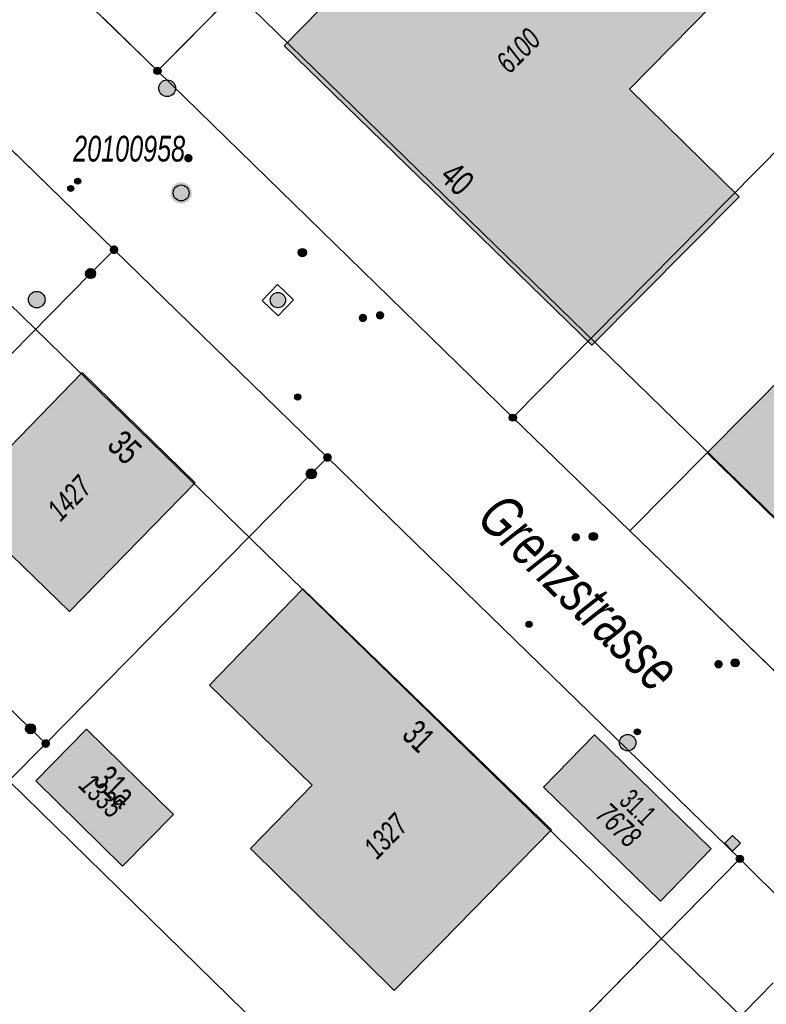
# Model space of a CAD drawing. Header units: metres. Extents: x 2695751 to 2696029, y 1260877 to 1261206.
# Tile 5 of 69: x 2695780 to 2695814, y 1260949 to 1260994. Entities that reach past the tile are written whole.
import ezdxf

# ---------------------------------------------------------------- set-up
doc = ezdxf.new("R2010")
doc.units = ezdxf.units.M
doc.linetypes.add('AUSGEZOGEN', pattern=[0])
for name, color, linetype in [('AV_Gebäudeflächen (BB)', 7, 'AUSGEZOGEN'), ('AV_Haus-Nr.', 7, 'AUSGEZOGEN'), ('AV_Lagefixpunkt-Nr.', 7, 'AUSGEZOGEN'), ('AV_Linien (BB)', 7, 'AUSGEZOGEN'), ('AV_Strassennamen', 7, 'AUSGEZOGEN'), ('AV_Versicherung-Nr.', 7, 'AUSGEZOGEN'), ('Liegenschaftsgrenzen', 7, 'AUSGEZOGEN'), ('PFAV', 255, 'AUSGEZOGEN'), ('PFAW', 255, 'AUSGEZOGEN'), ('PFEW', 255, 'AUSGEZOGEN'), ('PFGA', 255, 'AUSGEZOGEN'), ('PFWA', 255, 'AUSGEZOGEN'), ('RAEW', 8, 'AUSGEZOGEN'), ('RP_Abstandslinie', 7, 'AUSGEZOGEN')]:
    doc.layers.add(name, color=color, linetype=linetype)
doc.styles.add('ARIAL', font='arial.ttf')

msp = doc.modelspace()

# ---------------------------------------------------------------- hatches: boundary and pattern name
at = {"layer": 'AV_Gebäudeflächen (BB)', "true_color": 0xd2d2d2, "transparency": 33554687}
for points in [[(2695812.419, 1260985.995), (2695807.461, 1260990.852), (2695813.089, 1260996.597), (2695804.154, 1261005.351), (2695791.867, 1260992.81), (2695805.758, 1260979.291)], [(2695817.375, 1260980.892), (2695810.961, 1260974.418), (2695817.276, 1260968.258), (2695823.686, 1260974.771)], [(2695782.165, 1260967.245), (2695787.843, 1260973.061), (2695782.74, 1260978.044), (2695777.073, 1260972.222), (2695774.48, 1260969.583), (2695776.966, 1260967.178), (2695779.536, 1260969.811)], [(2695796.835, 1260950.125), (2695803.931, 1260957.384), (2695792.712, 1260968.27), (2695788.485, 1260963.914), (2695793.132, 1260959.405), (2695790.342, 1260956.53)], [(2695780.642, 1260959.594), (2695784.564, 1260955.733), (2695786.865, 1260958.071), (2695782.938, 1260961.937)], [(2695808.855, 1260954.163), (2695811.156, 1260956.529), (2695805.884, 1260961.673), (2695803.583, 1260959.307)]]:
    msp.add_hatch(color=254, dxfattribs=at).paths.add_polyline_path(points)
at = {"layer": 'PFAV', "transparency": 33554687}
for points in [[(2695786.302, 1260991.68), (2695786.299, 1260991.713), (2695786.289, 1260991.744), (2695786.273, 1260991.773), (2695786.252, 1260991.798), (2695786.226, 1260991.818), (2695786.196, 1260991.832), (2695786.165, 1260991.841), (2695786.132, 1260991.842), (2695786.099, 1260991.837), (2695786.068, 1260991.826), (2695786.041, 1260991.809), (2695786.017, 1260991.786), (2695785.998, 1260991.759), (2695785.985, 1260991.729), (2695785.978, 1260991.696), (2695785.978, 1260991.664), (2695785.985, 1260991.631), (2695785.998, 1260991.601), (2695786.017, 1260991.574), (2695786.041, 1260991.551), (2695786.068, 1260991.534), (2695786.099, 1260991.523), (2695786.132, 1260991.518), (2695786.165, 1260991.519), (2695786.196, 1260991.528), (2695786.226, 1260991.542), (2695786.252, 1260991.562), (2695786.273, 1260991.587), (2695786.289, 1260991.616), (2695786.299, 1260991.647)], [(2695787.695, 1260986.166), (2695787.686, 1260986.263), (2695787.656, 1260986.356), (2695787.609, 1260986.442), (2695787.545, 1260986.516), (2695787.468, 1260986.575), (2695787.381, 1260986.618), (2695787.286, 1260986.643), (2695787.189, 1260986.648), (2695787.092, 1260986.633), (2695787.001, 1260986.599), (2695786.918, 1260986.547), (2695786.847, 1260986.48), (2695786.791, 1260986.4), (2695786.753, 1260986.31), (2695786.733, 1260986.215), (2695786.733, 1260986.117), (2695786.753, 1260986.022), (2695786.791, 1260985.932), (2695786.847, 1260985.852), (2695786.918, 1260985.785), (2695787.001, 1260985.733), (2695787.092, 1260985.699), (2695787.189, 1260985.684), (2695787.286, 1260985.689), (2695787.381, 1260985.714), (2695787.468, 1260985.757), (2695787.545, 1260985.816), (2695787.609, 1260985.89), (2695787.656, 1260985.976), (2695787.686, 1260986.069)], [(2695784.376, 1260983.599), (2695784.372, 1260983.638), (2695784.36, 1260983.676), (2695784.341, 1260983.71), (2695784.315, 1260983.74), (2695784.284, 1260983.764), (2695784.249, 1260983.782), (2695784.211, 1260983.792), (2695784.171, 1260983.794), (2695784.132, 1260983.788), (2695784.095, 1260983.774), (2695784.062, 1260983.753), (2695784.033, 1260983.726), (2695784.011, 1260983.694), (2695783.995, 1260983.657), (2695783.987, 1260983.619), (2695783.987, 1260983.579), (2695783.995, 1260983.541), (2695784.011, 1260983.504), (2695784.033, 1260983.472), (2695784.062, 1260983.445), (2695784.095, 1260983.424), (2695784.132, 1260983.41), (2695784.171, 1260983.404), (2695784.211, 1260983.406), (2695784.249, 1260983.416), (2695784.284, 1260983.434), (2695784.315, 1260983.458), (2695784.341, 1260983.488), (2695784.36, 1260983.522), (2695784.372, 1260983.56)], [(2695783.347, 1260982.52), (2695783.343, 1260982.566), (2695783.329, 1260982.61), (2695783.307, 1260982.65), (2695783.277, 1260982.685), (2695783.24, 1260982.713), (2695783.199, 1260982.733), (2695783.154, 1260982.745), (2695783.108, 1260982.747), (2695783.063, 1260982.74), (2695783.02, 1260982.724), (2695782.981, 1260982.7), (2695782.947, 1260982.668), (2695782.921, 1260982.63), (2695782.903, 1260982.588), (2695782.894, 1260982.543), (2695782.894, 1260982.497), (2695782.903, 1260982.452), (2695782.921, 1260982.41), (2695782.947, 1260982.372), (2695782.981, 1260982.34), (2695783.02, 1260982.316), (2695783.063, 1260982.3), (2695783.108, 1260982.293), (2695783.154, 1260982.295), (2695783.199, 1260982.307), (2695783.24, 1260982.327), (2695783.277, 1260982.355), (2695783.307, 1260982.39), (2695783.329, 1260982.43), (2695783.343, 1260982.474)], [(2695802.352, 1260976.01), (2695802.349, 1260976.043), (2695802.339, 1260976.074), (2695802.323, 1260976.103), (2695802.302, 1260976.128), (2695802.276, 1260976.148), (2695802.246, 1260976.162), (2695802.215, 1260976.171), (2695802.182, 1260976.172), (2695802.149, 1260976.167), (2695802.118, 1260976.156), (2695802.091, 1260976.139), (2695802.067, 1260976.116), (2695802.048, 1260976.089), (2695802.035, 1260976.059), (2695802.028, 1260976.026), (2695802.028, 1260975.994), (2695802.035, 1260975.961), (2695802.048, 1260975.931), (2695802.067, 1260975.904), (2695802.091, 1260975.881), (2695802.118, 1260975.864), (2695802.149, 1260975.853), (2695802.182, 1260975.848), (2695802.215, 1260975.849), (2695802.246, 1260975.858), (2695802.276, 1260975.872), (2695802.302, 1260975.892), (2695802.323, 1260975.917), (2695802.339, 1260975.946), (2695802.349, 1260975.977)], [(2695794.014, 1260974.21), (2695794.01, 1260974.249), (2695793.998, 1260974.287), (2695793.979, 1260974.321), (2695793.953, 1260974.351), (2695793.922, 1260974.375), (2695793.887, 1260974.393), (2695793.849, 1260974.403), (2695793.809, 1260974.405), (2695793.77, 1260974.399), (2695793.733, 1260974.385), (2695793.7, 1260974.364), (2695793.671, 1260974.337), (2695793.649, 1260974.305), (2695793.633, 1260974.268), (2695793.625, 1260974.23), (2695793.625, 1260974.19), (2695793.633, 1260974.152), (2695793.649, 1260974.115), (2695793.671, 1260974.083), (2695793.7, 1260974.056), (2695793.733, 1260974.035), (2695793.77, 1260974.021), (2695793.809, 1260974.015), (2695793.849, 1260974.017), (2695793.887, 1260974.027), (2695793.922, 1260974.045), (2695793.953, 1260974.069), (2695793.979, 1260974.099), (2695793.998, 1260974.133), (2695794.01, 1260974.171)], [(2695793.317, 1260973.47), (2695793.313, 1260973.516), (2695793.299, 1260973.56), (2695793.277, 1260973.6), (2695793.247, 1260973.635), (2695793.21, 1260973.663), (2695793.169, 1260973.683), (2695793.124, 1260973.695), (2695793.078, 1260973.697), (2695793.033, 1260973.69), (2695792.99, 1260973.674), (2695792.951, 1260973.65), (2695792.917, 1260973.618), (2695792.891, 1260973.58), (2695792.873, 1260973.538), (2695792.864, 1260973.493), (2695792.864, 1260973.447), (2695792.873, 1260973.402), (2695792.891, 1260973.36), (2695792.917, 1260973.322), (2695792.951, 1260973.29), (2695792.99, 1260973.266), (2695793.033, 1260973.25), (2695793.078, 1260973.243), (2695793.124, 1260973.245), (2695793.169, 1260973.257), (2695793.21, 1260973.277), (2695793.247, 1260973.305), (2695793.277, 1260973.34), (2695793.299, 1260973.38), (2695793.313, 1260973.424)], [(2695780.637, 1260961.95), (2695780.633, 1260961.996), (2695780.619, 1260962.04), (2695780.597, 1260962.08), (2695780.567, 1260962.115), (2695780.53, 1260962.143), (2695780.489, 1260962.163), (2695780.444, 1260962.175), (2695780.398, 1260962.177), (2695780.353, 1260962.17), (2695780.31, 1260962.154), (2695780.271, 1260962.13), (2695780.237, 1260962.098), (2695780.211, 1260962.06), (2695780.193, 1260962.018), (2695780.184, 1260961.973), (2695780.184, 1260961.927), (2695780.193, 1260961.882), (2695780.211, 1260961.84), (2695780.237, 1260961.802), (2695780.271, 1260961.77), (2695780.31, 1260961.746), (2695780.353, 1260961.73), (2695780.398, 1260961.723), (2695780.444, 1260961.725), (2695780.489, 1260961.737), (2695780.53, 1260961.757), (2695780.567, 1260961.785), (2695780.597, 1260961.82), (2695780.619, 1260961.86), (2695780.633, 1260961.904)], [(2695781.29, 1260961.281), (2695781.286, 1260961.32), (2695781.274, 1260961.358), (2695781.255, 1260961.392), (2695781.229, 1260961.422), (2695781.198, 1260961.446), (2695781.163, 1260961.464), (2695781.125, 1260961.474), (2695781.085, 1260961.476), (2695781.046, 1260961.47), (2695781.009, 1260961.456), (2695780.976, 1260961.435), (2695780.947, 1260961.408), (2695780.925, 1260961.376), (2695780.909, 1260961.339), (2695780.901, 1260961.301), (2695780.901, 1260961.261), (2695780.909, 1260961.223), (2695780.925, 1260961.186), (2695780.947, 1260961.154), (2695780.976, 1260961.127), (2695781.009, 1260961.106), (2695781.046, 1260961.092), (2695781.085, 1260961.086), (2695781.125, 1260961.088), (2695781.163, 1260961.098), (2695781.198, 1260961.116), (2695781.229, 1260961.14), (2695781.255, 1260961.17), (2695781.274, 1260961.204), (2695781.286, 1260961.242)], [(2695812.602, 1260956.07), (2695812.599, 1260956.103), (2695812.589, 1260956.134), (2695812.573, 1260956.163), (2695812.552, 1260956.188), (2695812.526, 1260956.208), (2695812.496, 1260956.222), (2695812.465, 1260956.231), (2695812.432, 1260956.232), (2695812.399, 1260956.227), (2695812.368, 1260956.216), (2695812.341, 1260956.199), (2695812.317, 1260956.176), (2695812.298, 1260956.149), (2695812.285, 1260956.119), (2695812.278, 1260956.086), (2695812.278, 1260956.054), (2695812.285, 1260956.021), (2695812.298, 1260955.991), (2695812.317, 1260955.964), (2695812.341, 1260955.941), (2695812.368, 1260955.924), (2695812.399, 1260955.913), (2695812.432, 1260955.908), (2695812.465, 1260955.909), (2695812.496, 1260955.918), (2695812.526, 1260955.932), (2695812.552, 1260955.952), (2695812.573, 1260955.977), (2695812.589, 1260956.006), (2695812.599, 1260956.037)]]:
    msp.add_hatch(color=7, dxfattribs=at).paths.add_polyline_path(points)
at = {"layer": 'PFAW', "transparency": 33554687}
for color, points in [(253, [(2695786.846, 1260990.625), (2695786.895, 1260990.684), (2695786.932, 1260990.751), (2695786.954, 1260990.824), (2695786.961, 1260990.901), (2695786.953, 1260990.977), (2695786.929, 1260991.05), (2695786.892, 1260991.117), (2695786.841, 1260991.174), (2695786.78, 1260991.221), (2695786.711, 1260991.254), (2695786.637, 1260991.272), (2695786.56, 1260991.276), (2695786.484, 1260991.263), (2695786.413, 1260991.236), (2695786.348, 1260991.195), (2695786.293, 1260991.142), (2695786.25, 1260991.078), (2695786.22, 1260991.008), (2695786.205, 1260990.932), (2695786.206, 1260990.856), (2695786.222, 1260990.781), (2695786.253, 1260990.711), (2695786.297, 1260990.648), (2695786.353, 1260990.596), (2695786.419, 1260990.556), (2695786.491, 1260990.53), (2695786.567, 1260990.519), (2695786.643, 1260990.523), (2695786.717, 1260990.543), (2695786.786, 1260990.578)]), (7, [(2695780.96, 1260981.084), (2695781.007, 1260981.144), (2695781.04, 1260981.212), (2695781.06, 1260981.285), (2695781.064, 1260981.361), (2695781.053, 1260981.436), (2695781.027, 1260981.507), (2695780.987, 1260981.572), (2695780.935, 1260981.627), (2695780.873, 1260981.671), (2695780.803, 1260981.701), (2695780.729, 1260981.716), (2695780.653, 1260981.717), (2695780.579, 1260981.702), (2695780.509, 1260981.672), (2695780.446, 1260981.629), (2695780.394, 1260981.574), (2695780.353, 1260981.51), (2695780.327, 1260981.439), (2695780.315, 1260981.364), (2695780.318, 1260981.288), (2695780.337, 1260981.215), (2695780.37, 1260981.147), (2695780.416, 1260981.086), (2695780.474, 1260981.037), (2695780.54, 1260981), (2695780.612, 1260980.977), (2695780.688, 1260980.969), (2695780.763, 1260980.976), (2695780.836, 1260980.998), (2695780.902, 1260981.035)]), (7, [(2695812.114, 1260957.126), (2695811.761, 1260956.771), (2695812.116, 1260956.418), (2695812.469, 1260956.773)])]:
    msp.add_hatch(color=color, dxfattribs=at).paths.add_polyline_path(points)
at = {"layer": 'PFAW', "lineweight": 25, "transparency": 33554687}
msp.add_hatch(color=7, dxfattribs=at).paths.add_polyline_path([(2695791.818, 1260981.573), (2695791.763, 1260981.616), (2695791.701, 1260981.646), (2695791.633, 1260981.664), (2695791.564, 1260981.667), (2695791.495, 1260981.657), (2695791.43, 1260981.633), (2695791.371, 1260981.596), (2695791.32, 1260981.548), (2695791.281, 1260981.491), (2695791.253, 1260981.427), (2695791.239, 1260981.359), (2695791.239, 1260981.289), (2695791.253, 1260981.221), (2695791.28, 1260981.157), (2695791.32, 1260981.1), (2695791.37, 1260981.052), (2695791.429, 1260981.016), (2695791.495, 1260980.991), (2695791.563, 1260980.981), (2695791.633, 1260980.984), (2695791.7, 1260981.002), (2695791.763, 1260981.032), (2695791.818, 1260981.075), (2695791.863, 1260981.127), (2695791.897, 1260981.188), (2695791.918, 1260981.255), (2695791.925, 1260981.324), (2695791.918, 1260981.393), (2695791.897, 1260981.459), (2695791.863, 1260981.52)])
at = {"layer": 'PFEW', "transparency": 33554687}
msp.add_hatch(color=7, dxfattribs=at).paths.add_polyline_path([(2695807.734, 1260961.201), (2695807.75, 1260961.275), (2695807.752, 1260961.351), (2695807.738, 1260961.425), (2695807.709, 1260961.495), (2695807.667, 1260961.559), (2695807.613, 1260961.612), (2695807.55, 1260961.653), (2695807.479, 1260961.681), (2695807.404, 1260961.694), (2695807.329, 1260961.692), (2695807.255, 1260961.674), (2695807.186, 1260961.642), (2695807.125, 1260961.597), (2695807.075, 1260961.54), (2695807.036, 1260961.475), (2695807.012, 1260961.403), (2695807.003, 1260961.327), (2695807.009, 1260961.252), (2695807.031, 1260961.179), (2695807.066, 1260961.112), (2695807.114, 1260961.053), (2695807.173, 1260961.006), (2695807.241, 1260960.971), (2695807.314, 1260960.951), (2695807.39, 1260960.945), (2695807.465, 1260960.955), (2695807.536, 1260960.98), (2695807.602, 1260961.019), (2695807.658, 1260961.07), (2695807.702, 1260961.132)])
at = {"layer": 'PFGA', "transparency": 33554687}
for points in [[(2695792.817, 1260983.606), (2695792.787, 1260983.63), (2695792.753, 1260983.648), (2695792.717, 1260983.658), (2695792.679, 1260983.66), (2695792.641, 1260983.655), (2695792.606, 1260983.643), (2695792.573, 1260983.623), (2695792.545, 1260983.598), (2695792.523, 1260983.567), (2695792.507, 1260983.533), (2695792.499, 1260983.496), (2695792.498, 1260983.458), (2695792.505, 1260983.42), (2695792.519, 1260983.385), (2695792.54, 1260983.354), (2695792.567, 1260983.327), (2695792.599, 1260983.306), (2695792.635, 1260983.292), (2695792.672, 1260983.286), (2695792.71, 1260983.287), (2695792.747, 1260983.296), (2695792.781, 1260983.312), (2695792.812, 1260983.335), (2695792.837, 1260983.363), (2695792.856, 1260983.396), (2695792.868, 1260983.432), (2695792.872, 1260983.469), (2695792.869, 1260983.507), (2695792.859, 1260983.544), (2695792.841, 1260983.577)], [(2695796.383, 1260980.638), (2695796.379, 1260980.676), (2695796.367, 1260980.712), (2695796.348, 1260980.744), (2695796.322, 1260980.773), (2695796.292, 1260980.795), (2695796.257, 1260980.811), (2695796.22, 1260980.82), (2695796.182, 1260980.821), (2695796.145, 1260980.814), (2695796.11, 1260980.801), (2695796.078, 1260980.78), (2695796.051, 1260980.753), (2695796.03, 1260980.721), (2695796.016, 1260980.686), (2695796.009, 1260980.649), (2695796.01, 1260980.611), (2695796.018, 1260980.574), (2695796.034, 1260980.54), (2695796.056, 1260980.509), (2695796.084, 1260980.483), (2695796.117, 1260980.464), (2695796.153, 1260980.452), (2695796.191, 1260980.447), (2695796.228, 1260980.449), (2695796.265, 1260980.46), (2695796.299, 1260980.477), (2695796.328, 1260980.501), (2695796.352, 1260980.53), (2695796.37, 1260980.564), (2695796.38, 1260980.6)], [(2695805.697, 1260970.504), (2695805.727, 1260970.481), (2695805.761, 1260970.464), (2695805.797, 1260970.454), (2695805.835, 1260970.452), (2695805.873, 1260970.457), (2695805.908, 1260970.47), (2695805.941, 1260970.49), (2695805.968, 1260970.516), (2695805.99, 1260970.547), (2695806.006, 1260970.582), (2695806.013, 1260970.619), (2695806.014, 1260970.657), (2695806.006, 1260970.694), (2695805.992, 1260970.729), (2695805.97, 1260970.76), (2695805.943, 1260970.787), (2695805.911, 1260970.807), (2695805.875, 1260970.82), (2695805.838, 1260970.826), (2695805.8, 1260970.825), (2695805.763, 1260970.815), (2695805.729, 1260970.799), (2695805.699, 1260970.776), (2695805.674, 1260970.747), (2695805.655, 1260970.714), (2695805.644, 1260970.678), (2695805.64, 1260970.64), (2695805.643, 1260970.602), (2695805.654, 1260970.566), (2695805.672, 1260970.533)], [(2695812.364, 1260965.063), (2695812.334, 1260965.087), (2695812.3, 1260965.104), (2695812.263, 1260965.114), (2695812.226, 1260965.116), (2695812.188, 1260965.111), (2695812.152, 1260965.098), (2695812.12, 1260965.079), (2695812.092, 1260965.053), (2695812.07, 1260965.022), (2695812.055, 1260964.987), (2695812.047, 1260964.95), (2695812.046, 1260964.912), (2695812.053, 1260964.875), (2695812.068, 1260964.84), (2695812.089, 1260964.808), (2695812.117, 1260964.782), (2695812.149, 1260964.762), (2695812.184, 1260964.748), (2695812.221, 1260964.742), (2695812.259, 1260964.743), (2695812.296, 1260964.752), (2695812.33, 1260964.769), (2695812.361, 1260964.792), (2695812.386, 1260964.82), (2695812.404, 1260964.853), (2695812.416, 1260964.889), (2695812.42, 1260964.927), (2695812.417, 1260964.965), (2695812.406, 1260965.001), (2695812.388, 1260965.034)]]:
    msp.add_hatch(color=7, dxfattribs=at).paths.add_polyline_path(points)
at = {"layer": 'PFWA', "transparency": 33554687}
for points in [[(2695787.403, 1260987.868), (2695787.39, 1260987.854), (2695787.379, 1260987.838), (2695787.37, 1260987.822), (2695787.363, 1260987.804), (2695787.357, 1260987.786), (2695787.353, 1260987.768), (2695787.351, 1260987.749), (2695787.351, 1260987.73), (2695787.352, 1260987.711), (2695787.356, 1260987.692), (2695787.362, 1260987.674), (2695787.369, 1260987.656), (2695787.378, 1260987.64), (2695787.389, 1260987.624), (2695787.401, 1260987.61), (2695787.415, 1260987.596), (2695787.43, 1260987.585), (2695787.446, 1260987.575), (2695787.463, 1260987.566), (2695787.481, 1260987.559), (2695787.499, 1260987.555), (2695787.518, 1260987.552), (2695787.537, 1260987.551), (2695787.556, 1260987.551), (2695787.575, 1260987.554), (2695787.593, 1260987.559), (2695787.611, 1260987.565), (2695787.628, 1260987.574), (2695787.644, 1260987.583), (2695787.659, 1260987.595), (2695787.673, 1260987.608), (2695787.686, 1260987.622), (2695787.697, 1260987.638), (2695787.706, 1260987.654), (2695787.713, 1260987.672), (2695787.719, 1260987.69), (2695787.723, 1260987.708), (2695787.725, 1260987.727), (2695787.725, 1260987.746), (2695787.724, 1260987.765), (2695787.72, 1260987.784), (2695787.714, 1260987.802), (2695787.707, 1260987.82), (2695787.698, 1260987.836), (2695787.687, 1260987.852), (2695787.675, 1260987.866), (2695787.661, 1260987.88), (2695787.646, 1260987.891), (2695787.63, 1260987.901), (2695787.613, 1260987.91), (2695787.595, 1260987.917), (2695787.577, 1260987.921), (2695787.558, 1260987.924), (2695787.539, 1260987.925), (2695787.52, 1260987.925), (2695787.501, 1260987.922), (2695787.483, 1260987.917), (2695787.465, 1260987.911), (2695787.448, 1260987.902), (2695787.432, 1260987.893), (2695787.417, 1260987.881)], [(2695795.284, 1260980.644), (2695795.272, 1260980.63), (2695795.261, 1260980.614), (2695795.252, 1260980.598), (2695795.245, 1260980.58), (2695795.239, 1260980.562), (2695795.236, 1260980.543), (2695795.234, 1260980.524), (2695795.234, 1260980.505), (2695795.236, 1260980.487), (2695795.24, 1260980.468), (2695795.246, 1260980.45), (2695795.253, 1260980.432), (2695795.262, 1260980.416), (2695795.273, 1260980.4), (2695795.286, 1260980.386), (2695795.3, 1260980.373), (2695795.315, 1260980.362), (2695795.331, 1260980.352), (2695795.348, 1260980.343), (2695795.366, 1260980.337), (2695795.384, 1260980.332), (2695795.403, 1260980.329), (2695795.422, 1260980.329), (2695795.441, 1260980.33), (2695795.46, 1260980.333), (2695795.478, 1260980.337), (2695795.496, 1260980.344), (2695795.513, 1260980.353), (2695795.529, 1260980.363), (2695795.544, 1260980.374), (2695795.558, 1260980.388), (2695795.57, 1260980.402), (2695795.581, 1260980.418), (2695795.59, 1260980.434), (2695795.597, 1260980.452), (2695795.603, 1260980.47), (2695795.606, 1260980.489), (2695795.608, 1260980.508), (2695795.608, 1260980.527), (2695795.606, 1260980.545), (2695795.602, 1260980.564), (2695795.596, 1260980.582), (2695795.589, 1260980.6), (2695795.58, 1260980.616), (2695795.569, 1260980.632), (2695795.556, 1260980.646), (2695795.542, 1260980.659), (2695795.527, 1260980.67), (2695795.511, 1260980.68), (2695795.494, 1260980.689), (2695795.476, 1260980.695), (2695795.458, 1260980.7), (2695795.439, 1260980.703), (2695795.42, 1260980.703), (2695795.401, 1260980.702), (2695795.382, 1260980.699), (2695795.364, 1260980.695), (2695795.346, 1260980.688), (2695795.329, 1260980.679), (2695795.313, 1260980.669), (2695795.298, 1260980.658)], [(2695804.897, 1260970.729), (2695804.885, 1260970.715), (2695804.874, 1260970.699), (2695804.865, 1260970.682), (2695804.858, 1260970.664), (2695804.853, 1260970.646), (2695804.849, 1260970.628), (2695804.848, 1260970.609), (2695804.848, 1260970.59), (2695804.85, 1260970.571), (2695804.854, 1260970.552), (2695804.86, 1260970.534), (2695804.868, 1260970.517), (2695804.877, 1260970.5), (2695804.888, 1260970.485), (2695804.901, 1260970.471), (2695804.915, 1260970.458), (2695804.93, 1260970.447), (2695804.946, 1260970.437), (2695804.964, 1260970.429), (2695804.982, 1260970.422), (2695805, 1260970.418), (2695805.019, 1260970.415), (2695805.038, 1260970.415), (2695805.057, 1260970.416), (2695805.075, 1260970.419), (2695805.094, 1260970.424), (2695805.112, 1260970.431), (2695805.128, 1260970.439), (2695805.144, 1260970.45), (2695805.159, 1260970.462), (2695805.173, 1260970.475), (2695805.185, 1260970.489), (2695805.196, 1260970.505), (2695805.205, 1260970.522), (2695805.212, 1260970.54), (2695805.217, 1260970.558), (2695805.221, 1260970.576), (2695805.222, 1260970.595), (2695805.222, 1260970.614), (2695805.22, 1260970.633), (2695805.216, 1260970.652), (2695805.21, 1260970.67), (2695805.202, 1260970.687), (2695805.193, 1260970.704), (2695805.182, 1260970.719), (2695805.169, 1260970.733), (2695805.155, 1260970.746), (2695805.14, 1260970.757), (2695805.124, 1260970.767), (2695805.106, 1260970.775), (2695805.088, 1260970.782), (2695805.07, 1260970.786), (2695805.051, 1260970.789), (2695805.032, 1260970.789), (2695805.013, 1260970.788), (2695804.995, 1260970.785), (2695804.976, 1260970.78), (2695804.958, 1260970.773), (2695804.942, 1260970.765), (2695804.926, 1260970.754), (2695804.911, 1260970.742)], [(2695811.35, 1260964.998), (2695811.338, 1260964.983), (2695811.327, 1260964.968), (2695811.317, 1260964.952), (2695811.309, 1260964.934), (2695811.303, 1260964.916), (2695811.299, 1260964.898), (2695811.297, 1260964.879), (2695811.297, 1260964.86), (2695811.298, 1260964.841), (2695811.302, 1260964.822), (2695811.307, 1260964.804), (2695811.314, 1260964.787), (2695811.323, 1260964.77), (2695811.334, 1260964.754), (2695811.346, 1260964.739), (2695811.359, 1260964.726), (2695811.374, 1260964.714), (2695811.39, 1260964.704), (2695811.407, 1260964.695), (2695811.425, 1260964.688), (2695811.443, 1260964.683), (2695811.462, 1260964.68), (2695811.481, 1260964.679), (2695811.5, 1260964.679), (2695811.518, 1260964.682), (2695811.537, 1260964.686), (2695811.555, 1260964.692), (2695811.572, 1260964.7), (2695811.588, 1260964.71), (2695811.604, 1260964.722), (2695811.618, 1260964.734), (2695811.63, 1260964.749), (2695811.641, 1260964.764), (2695811.651, 1260964.78), (2695811.659, 1260964.798), (2695811.665, 1260964.816), (2695811.669, 1260964.834), (2695811.671, 1260964.853), (2695811.671, 1260964.872), (2695811.67, 1260964.891), (2695811.666, 1260964.91), (2695811.661, 1260964.928), (2695811.654, 1260964.945), (2695811.645, 1260964.962), (2695811.634, 1260964.978), (2695811.622, 1260964.993), (2695811.609, 1260965.006), (2695811.594, 1260965.018), (2695811.578, 1260965.028), (2695811.561, 1260965.037), (2695811.543, 1260965.044), (2695811.525, 1260965.049), (2695811.506, 1260965.052), (2695811.487, 1260965.053), (2695811.468, 1260965.053), (2695811.45, 1260965.05), (2695811.431, 1260965.046), (2695811.413, 1260965.04), (2695811.396, 1260965.032), (2695811.38, 1260965.022), (2695811.364, 1260965.01)]]:
    msp.add_hatch(color=7, dxfattribs=at).paths.add_polyline_path(points)
at = {"layer": 'RAEW', "transparency": 33554687}
for points in [[(2695782.405, 1260986.699), (2695782.405, 1260986.685), (2695782.407, 1260986.671), (2695782.411, 1260986.658), (2695782.416, 1260986.645), (2695782.422, 1260986.632), (2695782.429, 1260986.62), (2695782.438, 1260986.609), (2695782.447, 1260986.599), (2695782.458, 1260986.59), (2695782.469, 1260986.582), (2695782.481, 1260986.576), (2695782.494, 1260986.57), (2695782.508, 1260986.566), (2695782.521, 1260986.563), (2695782.535, 1260986.562), (2695782.549, 1260986.562), (2695782.563, 1260986.563), (2695782.576, 1260986.566), (2695782.59, 1260986.57), (2695782.603, 1260986.576), (2695782.615, 1260986.582), (2695782.626, 1260986.59), (2695782.637, 1260986.599), (2695782.646, 1260986.609), (2695782.655, 1260986.62), (2695782.662, 1260986.632), (2695782.668, 1260986.645), (2695782.673, 1260986.658), (2695782.677, 1260986.671), (2695782.679, 1260986.685), (2695782.679, 1260986.699), (2695782.679, 1260986.713), (2695782.677, 1260986.727), (2695782.673, 1260986.74), (2695782.668, 1260986.753), (2695782.662, 1260986.766), (2695782.655, 1260986.778), (2695782.646, 1260986.789), (2695782.637, 1260986.799), (2695782.626, 1260986.808), (2695782.615, 1260986.816), (2695782.603, 1260986.822), (2695782.59, 1260986.828), (2695782.576, 1260986.832), (2695782.563, 1260986.835), (2695782.549, 1260986.836), (2695782.535, 1260986.836), (2695782.521, 1260986.835), (2695782.508, 1260986.832), (2695782.494, 1260986.828), (2695782.481, 1260986.822), (2695782.469, 1260986.816), (2695782.458, 1260986.808), (2695782.447, 1260986.799), (2695782.438, 1260986.789), (2695782.429, 1260986.778), (2695782.422, 1260986.766), (2695782.416, 1260986.753), (2695782.411, 1260986.74), (2695782.407, 1260986.727), (2695782.405, 1260986.713)], [(2695782.09, 1260986.366), (2695782.09, 1260986.352), (2695782.092, 1260986.338), (2695782.096, 1260986.325), (2695782.101, 1260986.312), (2695782.107, 1260986.299), (2695782.114, 1260986.287), (2695782.123, 1260986.276), (2695782.132, 1260986.266), (2695782.143, 1260986.257), (2695782.154, 1260986.249), (2695782.166, 1260986.243), (2695782.179, 1260986.237), (2695782.193, 1260986.233), (2695782.206, 1260986.23), (2695782.22, 1260986.229), (2695782.234, 1260986.229), (2695782.248, 1260986.23), (2695782.261, 1260986.233), (2695782.275, 1260986.237), (2695782.288, 1260986.243), (2695782.3, 1260986.249), (2695782.311, 1260986.257), (2695782.322, 1260986.266), (2695782.331, 1260986.276), (2695782.34, 1260986.287), (2695782.347, 1260986.299), (2695782.353, 1260986.312), (2695782.358, 1260986.325), (2695782.362, 1260986.338), (2695782.364, 1260986.352), (2695782.364, 1260986.366), (2695782.364, 1260986.38), (2695782.362, 1260986.394), (2695782.358, 1260986.407), (2695782.353, 1260986.42), (2695782.347, 1260986.433), (2695782.34, 1260986.445), (2695782.331, 1260986.456), (2695782.322, 1260986.466), (2695782.311, 1260986.475), (2695782.3, 1260986.483), (2695782.288, 1260986.489), (2695782.275, 1260986.495), (2695782.261, 1260986.499), (2695782.248, 1260986.502), (2695782.234, 1260986.503), (2695782.22, 1260986.503), (2695782.206, 1260986.502), (2695782.193, 1260986.499), (2695782.179, 1260986.495), (2695782.166, 1260986.489), (2695782.154, 1260986.483), (2695782.143, 1260986.475), (2695782.132, 1260986.466), (2695782.123, 1260986.456), (2695782.114, 1260986.445), (2695782.107, 1260986.433), (2695782.101, 1260986.42), (2695782.096, 1260986.407), (2695782.092, 1260986.394), (2695782.09, 1260986.38)], [(2695792.342, 1260976.941), (2695792.342, 1260976.927), (2695792.344, 1260976.913), (2695792.348, 1260976.9), (2695792.353, 1260976.887), (2695792.359, 1260976.874), (2695792.366, 1260976.862), (2695792.375, 1260976.851), (2695792.384, 1260976.841), (2695792.395, 1260976.832), (2695792.406, 1260976.824), (2695792.418, 1260976.818), (2695792.431, 1260976.812), (2695792.445, 1260976.808), (2695792.458, 1260976.805), (2695792.472, 1260976.804), (2695792.486, 1260976.804), (2695792.5, 1260976.805), (2695792.513, 1260976.808), (2695792.527, 1260976.812), (2695792.54, 1260976.818), (2695792.552, 1260976.824), (2695792.563, 1260976.832), (2695792.574, 1260976.841), (2695792.583, 1260976.851), (2695792.592, 1260976.862), (2695792.599, 1260976.874), (2695792.605, 1260976.887), (2695792.61, 1260976.9), (2695792.614, 1260976.913), (2695792.616, 1260976.927), (2695792.616, 1260976.941), (2695792.616, 1260976.955), (2695792.614, 1260976.969), (2695792.61, 1260976.982), (2695792.605, 1260976.995), (2695792.599, 1260977.008), (2695792.592, 1260977.02), (2695792.583, 1260977.031), (2695792.574, 1260977.041), (2695792.563, 1260977.05), (2695792.552, 1260977.058), (2695792.54, 1260977.064), (2695792.527, 1260977.07), (2695792.513, 1260977.074), (2695792.5, 1260977.077), (2695792.486, 1260977.078), (2695792.472, 1260977.078), (2695792.458, 1260977.077), (2695792.445, 1260977.074), (2695792.431, 1260977.07), (2695792.418, 1260977.064), (2695792.406, 1260977.058), (2695792.395, 1260977.05), (2695792.384, 1260977.041), (2695792.375, 1260977.031), (2695792.366, 1260977.02), (2695792.359, 1260977.008), (2695792.353, 1260976.995), (2695792.348, 1260976.982), (2695792.344, 1260976.969), (2695792.342, 1260976.955)], [(2695802.786, 1260966.672), (2695802.786, 1260966.658), (2695802.788, 1260966.644), (2695802.792, 1260966.631), (2695802.797, 1260966.618), (2695802.803, 1260966.605), (2695802.81, 1260966.593), (2695802.819, 1260966.582), (2695802.828, 1260966.572), (2695802.839, 1260966.563), (2695802.85, 1260966.555), (2695802.862, 1260966.549), (2695802.875, 1260966.543), (2695802.889, 1260966.539), (2695802.902, 1260966.536), (2695802.916, 1260966.535), (2695802.93, 1260966.535), (2695802.944, 1260966.536), (2695802.957, 1260966.539), (2695802.971, 1260966.543), (2695802.984, 1260966.549), (2695802.996, 1260966.555), (2695803.007, 1260966.563), (2695803.018, 1260966.572), (2695803.027, 1260966.582), (2695803.036, 1260966.593), (2695803.043, 1260966.605), (2695803.049, 1260966.618), (2695803.054, 1260966.631), (2695803.058, 1260966.644), (2695803.06, 1260966.658), (2695803.06, 1260966.672), (2695803.06, 1260966.686), (2695803.058, 1260966.7), (2695803.054, 1260966.713), (2695803.049, 1260966.726), (2695803.043, 1260966.739), (2695803.036, 1260966.751), (2695803.027, 1260966.762), (2695803.018, 1260966.772), (2695803.007, 1260966.781), (2695802.996, 1260966.789), (2695802.984, 1260966.795), (2695802.971, 1260966.801), (2695802.957, 1260966.805), (2695802.944, 1260966.808), (2695802.93, 1260966.809), (2695802.916, 1260966.809), (2695802.902, 1260966.808), (2695802.889, 1260966.805), (2695802.875, 1260966.801), (2695802.862, 1260966.795), (2695802.85, 1260966.789), (2695802.839, 1260966.781), (2695802.828, 1260966.772), (2695802.819, 1260966.762), (2695802.81, 1260966.751), (2695802.803, 1260966.739), (2695802.797, 1260966.726), (2695802.792, 1260966.713), (2695802.788, 1260966.7), (2695802.786, 1260966.686)], [(2695807.678, 1260961.809), (2695807.678, 1260961.795), (2695807.68, 1260961.781), (2695807.684, 1260961.768), (2695807.689, 1260961.755), (2695807.695, 1260961.742), (2695807.702, 1260961.73), (2695807.711, 1260961.719), (2695807.72, 1260961.709), (2695807.731, 1260961.7), (2695807.742, 1260961.692), (2695807.754, 1260961.686), (2695807.767, 1260961.68), (2695807.781, 1260961.676), (2695807.794, 1260961.673), (2695807.808, 1260961.672), (2695807.822, 1260961.672), (2695807.836, 1260961.673), (2695807.849, 1260961.676), (2695807.863, 1260961.68), (2695807.876, 1260961.686), (2695807.888, 1260961.692), (2695807.899, 1260961.7), (2695807.91, 1260961.709), (2695807.919, 1260961.719), (2695807.928, 1260961.73), (2695807.935, 1260961.742), (2695807.941, 1260961.755), (2695807.946, 1260961.768), (2695807.95, 1260961.781), (2695807.952, 1260961.795), (2695807.952, 1260961.809), (2695807.952, 1260961.823), (2695807.95, 1260961.837), (2695807.946, 1260961.85), (2695807.941, 1260961.863), (2695807.935, 1260961.876), (2695807.928, 1260961.888), (2695807.919, 1260961.899), (2695807.91, 1260961.909), (2695807.899, 1260961.918), (2695807.888, 1260961.926), (2695807.876, 1260961.932), (2695807.863, 1260961.938), (2695807.849, 1260961.942), (2695807.836, 1260961.945), (2695807.822, 1260961.946), (2695807.808, 1260961.946), (2695807.794, 1260961.945), (2695807.781, 1260961.942), (2695807.767, 1260961.938), (2695807.754, 1260961.932), (2695807.742, 1260961.926), (2695807.731, 1260961.918), (2695807.72, 1260961.909), (2695807.711, 1260961.899), (2695807.702, 1260961.888), (2695807.695, 1260961.876), (2695807.689, 1260961.863), (2695807.684, 1260961.85), (2695807.68, 1260961.837), (2695807.678, 1260961.823)]]:
    msp.add_hatch(color=1, dxfattribs=at).paths.add_polyline_path(points)

# ---------------------------------------------------------------- linework, layer by layer
at = {"layer": 'AV_Linien (BB)', "color": 7, "linetype": 'AUSGEZOGEN', "transparency": 33554687}
for p, q in [((2695786.14, 1260991.68), (2695807.945, 1261013.749)), ((2695786.14, 1260991.68), (2695783.667, 1260994.091)), ((2695810.961, 1260974.418), (2695817.375, 1260980.892)), ((2695810.961, 1260974.418), (2695807.47, 1260970.894)), ((2695801.66, 1260937.93), (2695813.95, 1260950.46))]:
    msp.add_line(p, q, dxfattribs=at)
for points in [[(2695812.419, 1260985.995), (2695805.758, 1260979.291), (2695791.867, 1260992.81), (2695804.154, 1261005.351), (2695813.089, 1260996.597), (2695807.461, 1260990.852), (2695812.419, 1260985.995)], [(2695782.165, 1260967.245), (2695779.536, 1260969.811), (2695776.966, 1260967.178), (2695774.48, 1260969.583), (2695777.073, 1260972.222), (2695782.74, 1260978.044), (2695787.843, 1260973.061), (2695782.165, 1260967.245)], [(2695796.835, 1260950.125), (2695790.342, 1260956.53), (2695793.132, 1260959.405), (2695788.485, 1260963.914), (2695792.712, 1260968.27), (2695803.931, 1260957.384), (2695796.835, 1260950.125)], [(2695780.642, 1260959.594), (2695782.938, 1260961.937), (2695786.865, 1260958.071), (2695784.564, 1260955.733), (2695780.642, 1260959.594)], [(2695808.855, 1260954.163), (2695811.156, 1260956.529), (2695805.884, 1260961.673), (2695803.583, 1260959.307), (2695808.855, 1260954.163)]]:
    msp.add_lwpolyline(points, close=True, dxfattribs=at)
for points in [[(2695807.47, 1260970.894), (2695802.19, 1260976.01), (2695786.14, 1260991.68)], [(2695776.44, 1260991.14), (2695784.181, 1260983.599), (2695793.819, 1260974.21), (2695812.44, 1260956.07)], [(2695817.375, 1260980.892), (2695823.686, 1260974.771), (2695817.276, 1260968.258), (2695810.961, 1260974.418)], [(2695829.29, 1260949.69), (2695817.28, 1260961.39), (2695807.47, 1260970.894)], [(2695812.44, 1260956.07), (2695798.03, 1260941.39), (2695786.85, 1260929.99), (2695786.156, 1260929.282)]]:
    msp.add_lwpolyline(points, dxfattribs=at)
at = {"layer": 'Liegenschaftsgrenzen', "color": 7, "linetype": 'AUSGEZOGEN', "transparency": 33554687}
for p, q in [((2695811.8, 1261017.65), (2695786.14, 1260991.68)), ((2695772.58, 1261004.9), (2695786.14, 1260991.68)), ((2695786.14, 1260991.68), (2695802.19, 1260976.01)), ((2695776.44, 1260991.14), (2695784.181, 1260983.599)), ((2695793.819, 1260974.21), (2695784.181, 1260983.599)), ((2695802.19, 1260976.01), (2695817.28, 1260961.39)), ((2695793.819, 1260974.21), (2695812.44, 1260956.07)), ((2695781.095, 1260961.281), (2695779.43, 1260959.59)), ((2695798.03, 1260941.39), (2695779.43, 1260959.59)), ((2695812.44, 1260956.07), (2695798.03, 1260941.39)), ((2695812.44, 1260956.07), (2695816, 1260952.53)), ((2695813.95, 1260950.46), (2695801.66, 1260937.93))]:
    msp.add_line(p, q, dxfattribs=at)
for points in [[(2695802.19, 1260976.01), (2695815.67, 1260989.66), (2695816.979, 1260990.951)], [(2695784.181, 1260983.599), (2695783.12, 1260982.52), (2695771.47, 1260970.68)], [(2695781.095, 1260961.281), (2695793.09, 1260973.47), (2695793.819, 1260974.21)], [(2695771.47, 1260970.68), (2695780.41, 1260961.95), (2695781.095, 1260961.281)]]:
    msp.add_lwpolyline(points, dxfattribs=at)
at = {"layer": 'PFAV', "color": 7, "transparency": 33554687}
for centre, radius in [((2695786.14, 1260991.68), 0.162), ((2695787.213, 1260986.166), 0.36), ((2695783.12, 1260982.52), 0.227), ((2695802.19, 1260976.01), 0.162), ((2695793.09, 1260973.47), 0.227), ((2695780.41, 1260961.95), 0.227), ((2695812.44, 1260956.07), 0.162)]:
    msp.add_circle(centre, radius, dxfattribs=at)
at = {"layer": 'PFAW', "lineweight": 25, "transparency": 33554687}
msp.add_line((2695790.874, 1260981.307), (2695791.564, 1260982.031), dxfattribs=at)
at = {"layer": 'PFAW', "color": 31, "lineweight": 25, "transparency": 33554687}
for p, q in [((2695791.564, 1260982.031), (2695792.288, 1260981.341)), ((2695791.598, 1260980.617), (2695790.874, 1260981.307)), ((2695792.288, 1260981.341), (2695791.598, 1260980.617))]:
    msp.add_line(p, q, dxfattribs=at)
at = {"layer": 'PFAW', "transparency": 33554687}
msp.add_lwpolyline([(2695812.114, 1260957.126), (2695812.469, 1260956.773), (2695812.116, 1260956.418), (2695811.761, 1260956.771), (2695812.114, 1260957.126)], close=True, dxfattribs=at)
for centre, radius in [((2695786.582, 1260990.897), 0.379), ((2695780.689, 1260981.344), 0.375)]:
    msp.add_circle(centre, radius, dxfattribs=at)
at = {"layer": 'PFAW', "lineweight": 25, "transparency": 33554687}
msp.add_circle((2695791.581, 1260981.324), 0.344, dxfattribs=at)
at = {"layer": 'PFEW', "transparency": 33554687}
msp.add_circle((2695807.378, 1260961.32), 0.375, dxfattribs=at)
at = {"layer": 'PFGA', "transparency": 33554687}
for centre in [(2695792.685, 1260983.473), (2695805.827, 1260970.639), (2695812.233, 1260964.929)]:
    msp.add_circle(centre, 0.187, dxfattribs=at)
at = {"layer": 'RAEW', "color": 1, "transparency": 33554687}
for centre in [(2695782.542, 1260986.699), (2695782.227, 1260986.366), (2695792.479, 1260976.941), (2695802.923, 1260966.672), (2695807.815, 1260961.809)]:
    msp.add_circle(centre, 0.137, dxfattribs=at)
at = {"layer": 'RP_Abstandslinie', "color": 7, "linetype": 'AUSGEZOGEN', "transparency": 33554687}
for points in [[(2695757, 1261027.08), (2695794.42, 1260990.6), (2695832.73, 1260953.25)], [(2695877.585, 1260882.381), (2695879.05, 1260884.09), (2695849.73, 1260912.66), (2695820.73, 1260940.94), (2695782.41, 1260978.28), (2695752.611, 1261007.331)]]:
    msp.add_lwpolyline(points, dxfattribs=at)

# ---------------------------------------------------------------- texts
at = {"layer": 'AV_Haus-Nr.', "color": 7, "transparency": 33554687, "style": 'ARIAL'}
for s, insert, char_height, width, attachment_point, rotation in [('\\W0.70;40', (2695799.267, 1260986.387), 1.1621, 1.68109, 8, 315.7407), ('\\W0.70;35', (2695785.077, 1260975.086), 1.1621, 1.68109, 2, 315.6813), ('\\W0.64;31', (2695798.35, 1260962.03), 1.1621, 1.59081, 2, 315.8631), ('\\W0.66;31a', (2695784.643, 1260959.748), 1.1621, 2.24073, 2, 315.4491), ('\\W0.63;31.1', (2695808.165, 1260958.736), 0.92968, 1.96781, 2, 315.7038)]:
    msp.add_mtext(s, dxfattribs=dict(at, insert=insert, char_height=char_height, width=width, attachment_point=attachment_point, rotation=rotation))
at = {"layer": 'AV_Lagefixpunkt-Nr.', "color": 7, "transparency": 33554687, "insert": (2695782.334, 1260987.569), "char_height": 1.1621, "width": 5.50234, "attachment_point": 7, "style": 'ARIAL'}
msp.add_mtext('\\A1;{\\fArial|i1|b0;\\H1.162102;\\W0.700000;\\C7;20100958}\\P', dxfattribs=at)
at = {"layer": 'AV_Strassennamen', "color": 7, "transparency": 33554687, "insert": (2695805.2, 1260968.113), "char_height": 1.93684, "width": 11.97761, "attachment_point": 5, "rotation": 315.7497, "style": 'ARIAL'}
msp.add_mtext('\\A1;{\\fArial|i1|b0;\\H1.936838;\\W0.700000;\\C7;Grenzstrasse}\\P', dxfattribs=at)
at = {"layer": 'AV_Versicherung-Nr.', "color": 7, "transparency": 33554687, "char_height": 0.96842, "attachment_point": 5, "style": 'ARIAL'}
for s, insert, width, rotation in [('\\A1;{\\fArial|i1|b0;\\H0.968418;\\W0.700000;\\C7;6100}\\P', (2695802.44, 1260992.594), 2.45636, 45.4302), ('\\A1;{\\fArial|i1|b0;\\H0.968418;\\W0.700000;\\C7;1427}\\P', (2695782.16, 1260972.37), 2.45636, 45.6885), ('\\A1;{\\fArial|i1|b0;\\H0.968418;\\W0.700000;\\C7;1335}\\P', (2695783.617, 1260958.93), 2.45636, 315.4491), ('\\A1;{\\fArial|i1|b0;\\H0.968418;\\W0.700000;\\C7;7678}\\P', (2695806.969, 1260957.595), 2.46457, 315.7038), ('\\A1;{\\fArial|i1|b0;\\H0.968418;\\W0.700000;\\C7;1327}\\P', (2695796.451, 1260957.09), 2.45636, 45.6507)]:
    msp.add_mtext(s, dxfattribs=dict(at, insert=insert, width=width, rotation=rotation))

doc.saveas('drawing.dxf')
